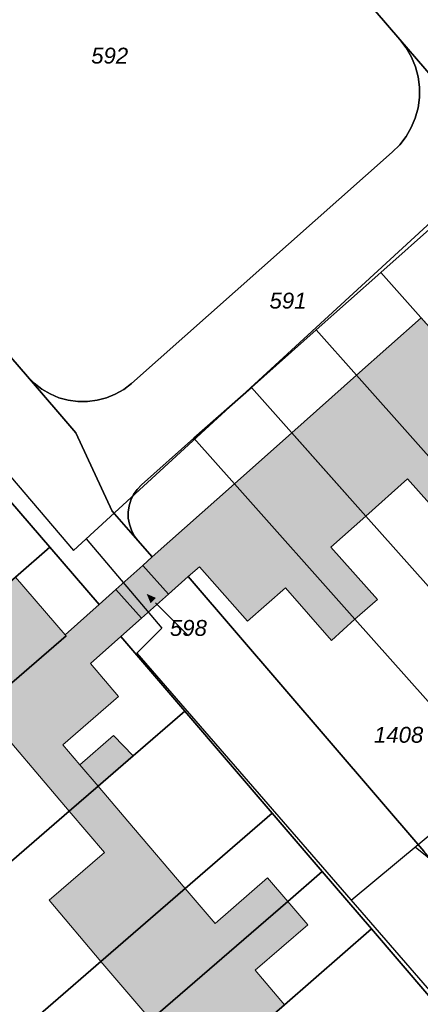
# Model space of a CAD drawing. Header units: metres. Extents: x 32338650 to 32340431, y 5701793 to 5703325.
# Tile 250 of 256: x 32339861 to 32339893, y 5702646 to 5702724. Entities that reach past the tile are written whole.
import ezdxf

# ---------------------------------------------------------------- set-up
doc = ezdxf.new("R2010")
doc.units = ezdxf.units.M
doc.header["$LTSCALE"] = 0.1
doc.layers.add('Keine', color=7, linetype='Continuous', lineweight=9)
for name, color, linetype, lineweight, true_color in [('LPB-BE-Flurstück_Grenze', 7, 'Continuous', 70, 0x004c99), ('LPB-BE-Flurstück_Nummer', 7, 'Continuous', 70, 0x004c99), ('LPB-BE-Gebäude', 7, 'Continuous', 70, 0x004c99), ('LPB-BE-Leitung_VodavoneWest_linie_FS', 7, 'Continuous', 50, 0xedede2)]:
    doc.layers.add(name, color=color, linetype=linetype, lineweight=lineweight, true_color=true_color)
doc.styles.add('Arial (italic)', font='ariali.ttf')

# ---------------------------------------------------------------- blocks, each defined once
blk = doc.blocks.new('2004')
at = {"layer": 'Keine', "color": 7, "linetype": 'Continuous'}
blk.add_solid([(0, 0), (0.75, -0.3), (0.75, 0.3)], dxfattribs=at)

msp = doc.modelspace()

# ---------------------------------------------------------------- hatches: boundary and pattern name
at = {"layer": 'LPB-BE-Gebäude', "linetype": 'Continuous', "lineweight": 0, "true_color": 0xc7c8ca}
for points in [[(32339895.142, 5702690.851), (32339898.403, 5702693.76), (32339892.567, 5702700.304), (32339887.488, 5702695.779), (32339896.969, 5702685.122), (32339897.073, 5702685.218), (32339898.755, 5702686.71), (32339898.796, 5702686.738), (32339895.142, 5702690.851)], [(32339895.142, 5702690.851), (32339898.403, 5702693.76), (32339892.567, 5702700.304), (32339887.488, 5702695.779), (32339896.969, 5702685.122), (32339897.073, 5702685.218), (32339898.755, 5702686.71), (32339898.796, 5702686.738), (32339895.142, 5702690.851)], [(32339891.507, 5702687.618), (32339895.161, 5702683.515), (32339896.969, 5702685.122), (32339887.488, 5702695.779), (32339882.388, 5702691.244), (32339888.215, 5702684.701), (32339891.507, 5702687.618)], [(32339891.507, 5702687.618), (32339895.161, 5702683.515), (32339896.969, 5702685.122), (32339887.488, 5702695.779), (32339882.388, 5702691.244), (32339888.215, 5702684.701), (32339891.507, 5702687.618)], [(32339877.881, 5702687.226), (32339887.361, 5702676.57), (32339889.127, 5702678.138), (32339885.473, 5702682.251), (32339888.215, 5702684.701), (32339882.388, 5702691.244), (32339877.881, 5702687.226)], [(32339877.881, 5702687.226), (32339887.361, 5702676.57), (32339889.127, 5702678.138), (32339885.473, 5702682.251), (32339888.215, 5702684.701), (32339882.388, 5702691.244), (32339877.881, 5702687.226)], [(32339870.672, 5702680.807), (32339872.671, 5702678.543), (32339874.239, 5702679.94), (32339875.122, 5702680.714), (32339878.909, 5702676.416), (32339881.879, 5702679.056), (32339885.522, 5702674.904), (32339887.361, 5702676.57), (32339877.881, 5702687.226), (32339871.41, 5702681.477), (32339870.672, 5702680.807)], [(32339870.672, 5702680.807), (32339872.671, 5702678.543), (32339874.239, 5702679.94), (32339875.122, 5702680.714), (32339878.909, 5702676.416), (32339881.879, 5702679.056), (32339885.522, 5702674.904), (32339887.361, 5702676.57), (32339877.881, 5702687.226), (32339871.41, 5702681.477), (32339870.672, 5702680.807)], [(32339864.622, 5702675.281), (32339857.981, 5702669.539), (32339864.876, 5702661.47), (32339867.148, 5702663.429), (32339865.716, 5702665.109), (32339864.36, 5702666.695), (32339868.758, 5702670.488), (32339866.533, 5702673.081), (32339868.932, 5702675.204), (32339870.552, 5702676.649), (32339872.671, 5702678.543), (32339870.672, 5702680.807), (32339868.543, 5702678.913), (32339867.234, 5702677.746), (32339864.554, 5702675.354), (32339864.622, 5702675.281)], [(32339864.622, 5702675.281), (32339857.981, 5702669.539), (32339864.876, 5702661.47), (32339867.148, 5702663.429), (32339865.716, 5702665.109), (32339864.36, 5702666.695), (32339868.758, 5702670.488), (32339866.533, 5702673.081), (32339868.932, 5702675.204), (32339870.552, 5702676.649), (32339872.671, 5702678.543), (32339870.672, 5702680.807), (32339868.543, 5702678.913), (32339867.234, 5702677.746), (32339864.554, 5702675.354), (32339864.622, 5702675.281)], [(32339868.543, 5702678.913), (32339870.552, 5702676.649), (32339872.671, 5702678.543), (32339870.672, 5702680.807), (32339868.543, 5702678.913)], [(32339868.543, 5702678.913), (32339870.552, 5702676.649), (32339872.671, 5702678.543), (32339870.672, 5702680.807), (32339868.543, 5702678.913)], [(32339849.875, 5702670.502), (32339851.47, 5702668.645), (32339851.489, 5702668.624), (32339855.62, 5702672.228), (32339857.981, 5702669.539), (32339864.622, 5702675.281), (32339864.554, 5702675.354), (32339860.647, 5702679.877), (32339849.875, 5702670.502)], [(32339849.875, 5702670.502), (32339851.47, 5702668.645), (32339851.489, 5702668.624), (32339855.62, 5702672.228), (32339857.981, 5702669.539), (32339864.622, 5702675.281), (32339864.554, 5702675.354), (32339860.647, 5702679.877), (32339849.875, 5702670.502)], [(32339867.148, 5702663.429), (32339869.908, 5702665.817), (32339868.363, 5702667.432), (32339865.716, 5702665.109), (32339867.148, 5702663.429)], [(32339867.148, 5702663.429), (32339869.908, 5702665.817), (32339868.363, 5702667.432), (32339865.716, 5702665.109), (32339867.148, 5702663.429)], [(32339863.288, 5702654.47), (32339867.354, 5702649.64), (32339873.993, 5702655.372), (32339869.916, 5702660.153), (32339867.148, 5702663.429), (32339864.876, 5702661.47), (32339867.655, 5702658.224), (32339863.288, 5702654.47)], [(32339863.288, 5702654.47), (32339867.354, 5702649.64), (32339873.993, 5702655.372), (32339869.916, 5702660.153), (32339867.148, 5702663.429), (32339864.876, 5702661.47), (32339867.655, 5702658.224), (32339863.288, 5702654.47)], [(32339867.354, 5702649.64), (32339871.288, 5702645.035), (32339882.068, 5702654.36), (32339880.482, 5702656.207), (32339876.343, 5702652.624), (32339873.993, 5702655.372), (32339867.354, 5702649.64)], [(32339867.354, 5702649.64), (32339871.288, 5702645.035), (32339882.068, 5702654.36), (32339880.482, 5702656.207), (32339876.343, 5702652.624), (32339873.993, 5702655.372), (32339867.354, 5702649.64)], [(32339879.514, 5702648.941), (32339883.654, 5702652.514), (32339882.068, 5702654.36), (32339871.288, 5702645.035), (32339875.283, 5702640.448), (32339881.804, 5702646.215), (32339879.514, 5702648.941)], [(32339879.514, 5702648.941), (32339883.654, 5702652.514), (32339882.068, 5702654.36), (32339871.288, 5702645.035), (32339875.283, 5702640.448), (32339881.804, 5702646.215), (32339879.514, 5702648.941)]]:
    msp.add_hatch(color=9, dxfattribs=at).paths.add_polyline_path(points)

# ---------------------------------------------------------------- linework, layer by layer
at = {"layer": 'LPB-BE-Flurstück_Grenze', "color": 253, "linetype": 'Continuous', "lineweight": 25, "true_color": 0xadadad, "transparency": 33554687, "flags": 128}
for points in [[(32339844.483, 5702715.506), (32339861.575, 5702695.691), (32339862.11, 5702695.153), (32339862.71, 5702694.69), (32339863.365, 5702694.309), (32339864.064, 5702694.017), (32339864.796, 5702693.818), (32339865.547, 5702693.716), (32339866.307, 5702693.714), (32339867.06, 5702693.811), (32339867.794, 5702694.006), (32339868.496, 5702694.295), (32339869.155, 5702694.674), (32339869.758, 5702695.135), (32339890.299, 5702713.336), (32339890.879, 5702713.917), (32339891.379, 5702714.569), (32339891.791, 5702715.279), (32339892.108, 5702716.037), (32339892.324, 5702716.829), (32339892.437, 5702717.642), (32339892.435, 5702718.465), (32339892.327, 5702719.28), (32339892.116, 5702720.075), (32339891.804, 5702720.836), (32339891.397, 5702721.551), (32339890.902, 5702722.208), (32339874.082, 5702741.792)], [(32339844.483, 5702715.506), (32339861.575, 5702695.691), (32339862.11, 5702695.153), (32339862.71, 5702694.69), (32339863.365, 5702694.309), (32339864.064, 5702694.017), (32339864.796, 5702693.818), (32339865.547, 5702693.716), (32339866.307, 5702693.714), (32339867.06, 5702693.811), (32339867.794, 5702694.006), (32339868.496, 5702694.295), (32339869.155, 5702694.674), (32339869.758, 5702695.135), (32339890.299, 5702713.336), (32339890.879, 5702713.917), (32339891.379, 5702714.569), (32339891.791, 5702715.279), (32339892.108, 5702716.037), (32339892.324, 5702716.829), (32339892.437, 5702717.642), (32339892.435, 5702718.465), (32339892.327, 5702719.28), (32339892.116, 5702720.075), (32339891.804, 5702720.836), (32339891.397, 5702721.551), (32339890.902, 5702722.208), (32339874.082, 5702741.792)], [(32339874.082, 5702741.792), (32339890.902, 5702722.208), (32339894.972, 5702717.478), (32339900.305, 5702713.556), (32339902.34, 5702711.191), (32339903.429, 5702709.925), (32339904.24, 5702710.673), (32339906.348, 5702712.538), (32339907.138, 5702713.256), (32339903.269, 5702717.748), (32339899.353, 5702722.312), (32339895.427, 5702726.876)], [(32339874.082, 5702741.792), (32339890.902, 5702722.208), (32339894.972, 5702717.478), (32339900.305, 5702713.556), (32339902.34, 5702711.191), (32339903.429, 5702709.925), (32339904.24, 5702710.673), (32339906.348, 5702712.538), (32339907.138, 5702713.256), (32339903.269, 5702717.748), (32339899.353, 5702722.312), (32339895.427, 5702726.876)], [(32339894.972, 5702717.478), (32339890.902, 5702722.208), (32339891.397, 5702721.551), (32339891.804, 5702720.836), (32339892.116, 5702720.075), (32339892.327, 5702719.28), (32339892.435, 5702718.465), (32339892.437, 5702717.642), (32339892.324, 5702716.829), (32339892.108, 5702716.037), (32339891.791, 5702715.279), (32339891.379, 5702714.569), (32339890.879, 5702713.917), (32339890.299, 5702713.336), (32339869.758, 5702695.135), (32339869.155, 5702694.674), (32339868.496, 5702694.295), (32339867.794, 5702694.006), (32339867.06, 5702693.811), (32339866.307, 5702693.714), (32339865.547, 5702693.716), (32339864.796, 5702693.818), (32339864.064, 5702694.017), (32339863.365, 5702694.309), (32339862.71, 5702694.69), (32339862.11, 5702695.153), (32339861.575, 5702695.691), (32339865.386, 5702691.261), (32339868.236, 5702685.09), (32339870.282, 5702682.764)], [(32339894.972, 5702717.478), (32339890.902, 5702722.208), (32339891.397, 5702721.551), (32339891.804, 5702720.836), (32339892.116, 5702720.075), (32339892.327, 5702719.28), (32339892.435, 5702718.465), (32339892.437, 5702717.642), (32339892.324, 5702716.829), (32339892.108, 5702716.037), (32339891.791, 5702715.279), (32339891.379, 5702714.569), (32339890.879, 5702713.917), (32339890.299, 5702713.336), (32339869.758, 5702695.135), (32339869.155, 5702694.674), (32339868.496, 5702694.295), (32339867.794, 5702694.006), (32339867.06, 5702693.811), (32339866.307, 5702693.714), (32339865.547, 5702693.716), (32339864.796, 5702693.818), (32339864.064, 5702694.017), (32339863.365, 5702694.309), (32339862.71, 5702694.69), (32339862.11, 5702695.153), (32339861.575, 5702695.691), (32339865.386, 5702691.261), (32339868.236, 5702685.09), (32339870.282, 5702682.764)], [(32339859.439, 5702686.782), (32339863.355, 5702682.238), (32339867.234, 5702677.746), (32339868.543, 5702678.913), (32339870.672, 5702680.807), (32339871.41, 5702681.477), (32339870.282, 5702682.764), (32339868.236, 5702685.09), (32339865.386, 5702691.261), (32339861.575, 5702695.691), (32339844.483, 5702715.506)], [(32339859.439, 5702686.782), (32339863.355, 5702682.238), (32339867.234, 5702677.746), (32339868.543, 5702678.913), (32339870.672, 5702680.807), (32339871.41, 5702681.477), (32339870.282, 5702682.764), (32339868.236, 5702685.09), (32339865.386, 5702691.261), (32339861.575, 5702695.691), (32339844.483, 5702715.506)], [(32339870.282, 5702682.764), (32339869.99, 5702683.155), (32339869.762, 5702683.586), (32339869.604, 5702684.048), (32339869.521, 5702684.529), (32339869.514, 5702685.017), (32339869.582, 5702685.498), (32339869.724, 5702685.962), (32339869.937, 5702686.399), (32339870.215, 5702686.796), (32339870.552, 5702687.146), (32339874.685, 5702690.82), (32339879.213, 5702694.827), (32339884.312, 5702699.351), (32339889.401, 5702703.876), (32339893.939, 5702707.913)], [(32339870.282, 5702682.764), (32339869.99, 5702683.155), (32339869.762, 5702683.586), (32339869.604, 5702684.048), (32339869.521, 5702684.529), (32339869.514, 5702685.017), (32339869.582, 5702685.498), (32339869.724, 5702685.962), (32339869.937, 5702686.399), (32339870.215, 5702686.796), (32339870.552, 5702687.146), (32339874.685, 5702690.82), (32339879.213, 5702694.827), (32339884.312, 5702699.351), (32339889.401, 5702703.876), (32339893.939, 5702707.913)], [(32339918.875, 5702670.713), (32339923.118, 5702674.382), (32339923.235, 5702674.485), (32339923.35, 5702674.59), (32339923.462, 5702674.698), (32339906.596, 5702693.674), (32339897.116, 5702704.34), (32339893.939, 5702707.913), (32339889.401, 5702703.876), (32339918.875, 5702670.713)], [(32339918.875, 5702670.713), (32339923.118, 5702674.382), (32339923.235, 5702674.485), (32339923.35, 5702674.59), (32339923.462, 5702674.698), (32339906.596, 5702693.674), (32339897.116, 5702704.34), (32339893.939, 5702707.913), (32339889.401, 5702703.876), (32339918.875, 5702670.713)], [(32339884.312, 5702699.351), (32339887.488, 5702695.779), (32339896.969, 5702685.122), (32339913.739, 5702666.261), (32339918.875, 5702670.713), (32339889.401, 5702703.876), (32339884.312, 5702699.351)], [(32339884.312, 5702699.351), (32339887.488, 5702695.779), (32339896.969, 5702685.122), (32339913.739, 5702666.261), (32339918.875, 5702670.713), (32339889.401, 5702703.876), (32339884.312, 5702699.351)], [(32339888.215, 5702684.701), (32339908.592, 5702661.798), (32339913.739, 5702666.261), (32339896.969, 5702685.122), (32339887.488, 5702695.779), (32339884.312, 5702699.351), (32339879.213, 5702694.827), (32339888.215, 5702684.701)], [(32339888.215, 5702684.701), (32339908.592, 5702661.798), (32339913.739, 5702666.261), (32339896.969, 5702685.122), (32339887.488, 5702695.779), (32339884.312, 5702699.351), (32339879.213, 5702694.827), (32339888.215, 5702684.701)], [(32339887.361, 5702676.57), (32339904.027, 5702657.843), (32339908.592, 5702661.798), (32339888.215, 5702684.701), (32339879.213, 5702694.827), (32339874.685, 5702690.82), (32339877.881, 5702687.226), (32339887.361, 5702676.57)], [(32339887.361, 5702676.57), (32339904.027, 5702657.843), (32339908.592, 5702661.798), (32339888.215, 5702684.701), (32339879.213, 5702694.827), (32339874.685, 5702690.82), (32339877.881, 5702687.226), (32339887.361, 5702676.57)], [(32339904.027, 5702657.843), (32339887.361, 5702676.57), (32339877.881, 5702687.226), (32339874.685, 5702690.82), (32339870.552, 5702687.146), (32339870.215, 5702686.796), (32339869.937, 5702686.399), (32339869.724, 5702685.962), (32339869.582, 5702685.498), (32339869.514, 5702685.017), (32339869.521, 5702684.529), (32339869.604, 5702684.048), (32339869.762, 5702683.586), (32339869.99, 5702683.155), (32339870.282, 5702682.764), (32339871.41, 5702681.477), (32339870.672, 5702680.807), (32339872.671, 5702678.543), (32339874.239, 5702679.94), (32339892.788, 5702658.304)], [(32339904.027, 5702657.843), (32339887.361, 5702676.57), (32339877.881, 5702687.226), (32339874.685, 5702690.82), (32339870.552, 5702687.146), (32339870.215, 5702686.796), (32339869.937, 5702686.399), (32339869.724, 5702685.962), (32339869.582, 5702685.498), (32339869.514, 5702685.017), (32339869.521, 5702684.529), (32339869.604, 5702684.048), (32339869.762, 5702683.586), (32339869.99, 5702683.155), (32339870.282, 5702682.764), (32339871.41, 5702681.477), (32339870.672, 5702680.807), (32339872.671, 5702678.543), (32339874.239, 5702679.94), (32339892.788, 5702658.304)], [(32339846.762, 5702667.798), (32339849.875, 5702670.502), (32339860.647, 5702679.877), (32339863.355, 5702682.238), (32339859.439, 5702686.782), (32339856.731, 5702684.441), (32339850.101, 5702678.699), (32339834.06, 5702664.806), (32339838.086, 5702660.286), (32339846.762, 5702667.798)], [(32339846.762, 5702667.798), (32339849.875, 5702670.502), (32339860.647, 5702679.877), (32339863.355, 5702682.238), (32339859.439, 5702686.782), (32339856.731, 5702684.441), (32339850.101, 5702678.699), (32339834.06, 5702664.806), (32339838.086, 5702660.286), (32339846.762, 5702667.798)], [(32339857.981, 5702669.539), (32339864.622, 5702675.281), (32339864.554, 5702675.354), (32339867.234, 5702677.746), (32339863.355, 5702682.238), (32339860.647, 5702679.877), (32339849.875, 5702670.502), (32339846.762, 5702667.798), (32339838.086, 5702660.286), (32339842.045, 5702655.762), (32339857.981, 5702669.539)], [(32339857.981, 5702669.539), (32339864.622, 5702675.281), (32339864.554, 5702675.354), (32339867.234, 5702677.746), (32339863.355, 5702682.238), (32339860.647, 5702679.877), (32339849.875, 5702670.502), (32339846.762, 5702667.798), (32339838.086, 5702660.286), (32339842.045, 5702655.762), (32339857.981, 5702669.539)], [(32339868.543, 5702678.913), (32339870.552, 5702676.649), (32339872.671, 5702678.543), (32339870.672, 5702680.807), (32339868.543, 5702678.913)], [(32339868.543, 5702678.913), (32339870.552, 5702676.649), (32339872.671, 5702678.543), (32339870.672, 5702680.807), (32339868.543, 5702678.913)], [(32339905.883, 5702643.056), (32339892.788, 5702658.304), (32339874.239, 5702679.94), (32339872.671, 5702678.543), (32339870.552, 5702676.649), (32339868.932, 5702675.204), (32339873.965, 5702669.333), (32339880.841, 5702661.306), (32339884.786, 5702656.711), (32339888.654, 5702652.189), (32339895.349, 5702644.378)], [(32339905.883, 5702643.056), (32339892.788, 5702658.304), (32339874.239, 5702679.94), (32339872.671, 5702678.543), (32339870.552, 5702676.649), (32339868.932, 5702675.204), (32339873.965, 5702669.333), (32339880.841, 5702661.306), (32339884.786, 5702656.711), (32339888.654, 5702652.189), (32339895.349, 5702644.378)], [(32339864.622, 5702675.281), (32339857.981, 5702669.539), (32339842.045, 5702655.762), (32339849.075, 5702647.798), (32339864.876, 5702661.47), (32339867.148, 5702663.429), (32339869.908, 5702665.817), (32339873.965, 5702669.333), (32339868.932, 5702675.204), (32339870.552, 5702676.649), (32339868.543, 5702678.913), (32339867.234, 5702677.746), (32339864.554, 5702675.354), (32339864.622, 5702675.281)], [(32339864.622, 5702675.281), (32339857.981, 5702669.539), (32339842.045, 5702655.762), (32339849.075, 5702647.798), (32339864.876, 5702661.47), (32339867.148, 5702663.429), (32339869.908, 5702665.817), (32339873.965, 5702669.333), (32339868.932, 5702675.204), (32339870.552, 5702676.649), (32339868.543, 5702678.913), (32339867.234, 5702677.746), (32339864.554, 5702675.354), (32339864.622, 5702675.281)], [(32339856.075, 5702639.875), (32339867.354, 5702649.64), (32339880.841, 5702661.306), (32339873.965, 5702669.333), (32339869.908, 5702665.817), (32339867.148, 5702663.429), (32339864.876, 5702661.47), (32339849.075, 5702647.798), (32339856.075, 5702639.875)], [(32339856.075, 5702639.875), (32339867.354, 5702649.64), (32339880.841, 5702661.306), (32339873.965, 5702669.333), (32339869.908, 5702665.817), (32339867.148, 5702663.429), (32339864.876, 5702661.47), (32339849.075, 5702647.798), (32339856.075, 5702639.875)], [(32339856.075, 5702639.875), (32339860.073, 5702635.348), (32339871.288, 5702645.035), (32339882.068, 5702654.36), (32339884.786, 5702656.711), (32339880.841, 5702661.306), (32339867.354, 5702649.64), (32339856.075, 5702639.875)], [(32339856.075, 5702639.875), (32339860.073, 5702635.348), (32339871.288, 5702645.035), (32339882.068, 5702654.36), (32339884.786, 5702656.711), (32339880.841, 5702661.306), (32339867.354, 5702649.64), (32339856.075, 5702639.875)], [(32339882.068, 5702654.36), (32339871.288, 5702645.035), (32339860.073, 5702635.348), (32339864.109, 5702630.779), (32339881.804, 5702646.215), (32339888.654, 5702652.189), (32339884.786, 5702656.711), (32339882.068, 5702654.36)], [(32339882.068, 5702654.36), (32339871.288, 5702645.035), (32339860.073, 5702635.348), (32339864.109, 5702630.779), (32339881.804, 5702646.215), (32339888.654, 5702652.189), (32339884.786, 5702656.711), (32339882.068, 5702654.36)], [(32339864.109, 5702630.779), (32339870.861, 5702623.127), (32339884.361, 5702634.842), (32339886.519, 5702636.715), (32339895.349, 5702644.378), (32339888.654, 5702652.189), (32339881.804, 5702646.215), (32339864.109, 5702630.779)], [(32339864.109, 5702630.779), (32339870.861, 5702623.127), (32339884.361, 5702634.842), (32339886.519, 5702636.715), (32339895.349, 5702644.378), (32339888.654, 5702652.189), (32339881.804, 5702646.215), (32339864.109, 5702630.779)]]:
    msp.add_lwpolyline(points, dxfattribs=at)
at = {"layer": 'LPB-BE-Flurstück_Nummer', "color": 252, "linetype": 'Continuous', "lineweight": 5, "true_color": 0x888888}
msp.add_line((32339871.66607, 5702677.86386), (32339874.249, 5702675.266), dxfattribs=at)
msp.add_line((32339871.66607, 5702677.86386), (32339874.249, 5702675.266), dxfattribs=at)
at = {"layer": 'LPB-BE-Gebäude', "color": 7, "linetype": 'Continuous', "lineweight": 9, "flags": 128}
for points in [[(32339895.142, 5702690.851), (32339898.403, 5702693.76), (32339892.567, 5702700.304), (32339887.488, 5702695.779), (32339896.969, 5702685.122), (32339897.073, 5702685.218), (32339898.755, 5702686.71), (32339898.796, 5702686.738), (32339895.142, 5702690.851)], [(32339895.142, 5702690.851), (32339898.403, 5702693.76), (32339892.567, 5702700.304), (32339887.488, 5702695.779), (32339896.969, 5702685.122), (32339897.073, 5702685.218), (32339898.755, 5702686.71), (32339898.796, 5702686.738), (32339895.142, 5702690.851)], [(32339891.507, 5702687.618), (32339895.161, 5702683.515), (32339896.969, 5702685.122), (32339887.488, 5702695.779), (32339882.388, 5702691.244), (32339888.215, 5702684.701), (32339891.507, 5702687.618)], [(32339891.507, 5702687.618), (32339895.161, 5702683.515), (32339896.969, 5702685.122), (32339887.488, 5702695.779), (32339882.388, 5702691.244), (32339888.215, 5702684.701), (32339891.507, 5702687.618)], [(32339877.881, 5702687.226), (32339887.361, 5702676.57), (32339889.127, 5702678.138), (32339885.473, 5702682.251), (32339888.215, 5702684.701), (32339882.388, 5702691.244), (32339877.881, 5702687.226)], [(32339877.881, 5702687.226), (32339887.361, 5702676.57), (32339889.127, 5702678.138), (32339885.473, 5702682.251), (32339888.215, 5702684.701), (32339882.388, 5702691.244), (32339877.881, 5702687.226)], [(32339870.672, 5702680.807), (32339872.671, 5702678.543), (32339874.239, 5702679.94), (32339875.122, 5702680.714), (32339878.909, 5702676.416), (32339881.879, 5702679.056), (32339885.522, 5702674.904), (32339887.361, 5702676.57), (32339877.881, 5702687.226), (32339871.41, 5702681.477), (32339870.672, 5702680.807)], [(32339870.672, 5702680.807), (32339872.671, 5702678.543), (32339874.239, 5702679.94), (32339875.122, 5702680.714), (32339878.909, 5702676.416), (32339881.879, 5702679.056), (32339885.522, 5702674.904), (32339887.361, 5702676.57), (32339877.881, 5702687.226), (32339871.41, 5702681.477), (32339870.672, 5702680.807)], [(32339864.622, 5702675.281), (32339857.981, 5702669.539), (32339864.876, 5702661.47), (32339867.148, 5702663.429), (32339865.716, 5702665.109), (32339864.36, 5702666.695), (32339868.758, 5702670.488), (32339866.533, 5702673.081), (32339868.932, 5702675.204), (32339870.552, 5702676.649), (32339872.671, 5702678.543), (32339870.672, 5702680.807), (32339868.543, 5702678.913), (32339867.234, 5702677.746), (32339864.554, 5702675.354), (32339864.622, 5702675.281)], [(32339864.622, 5702675.281), (32339857.981, 5702669.539), (32339864.876, 5702661.47), (32339867.148, 5702663.429), (32339865.716, 5702665.109), (32339864.36, 5702666.695), (32339868.758, 5702670.488), (32339866.533, 5702673.081), (32339868.932, 5702675.204), (32339870.552, 5702676.649), (32339872.671, 5702678.543), (32339870.672, 5702680.807), (32339868.543, 5702678.913), (32339867.234, 5702677.746), (32339864.554, 5702675.354), (32339864.622, 5702675.281)], [(32339868.543, 5702678.913), (32339870.552, 5702676.649), (32339872.671, 5702678.543), (32339870.672, 5702680.807), (32339868.543, 5702678.913)], [(32339868.543, 5702678.913), (32339870.552, 5702676.649), (32339872.671, 5702678.543), (32339870.672, 5702680.807), (32339868.543, 5702678.913)], [(32339849.875, 5702670.502), (32339851.47, 5702668.645), (32339851.489, 5702668.624), (32339855.62, 5702672.228), (32339857.981, 5702669.539), (32339864.622, 5702675.281), (32339864.554, 5702675.354), (32339860.647, 5702679.877), (32339849.875, 5702670.502)], [(32339849.875, 5702670.502), (32339851.47, 5702668.645), (32339851.489, 5702668.624), (32339855.62, 5702672.228), (32339857.981, 5702669.539), (32339864.622, 5702675.281), (32339864.554, 5702675.354), (32339860.647, 5702679.877), (32339849.875, 5702670.502)], [(32339867.148, 5702663.429), (32339869.908, 5702665.817), (32339868.363, 5702667.432), (32339865.716, 5702665.109), (32339867.148, 5702663.429)], [(32339867.148, 5702663.429), (32339869.908, 5702665.817), (32339868.363, 5702667.432), (32339865.716, 5702665.109), (32339867.148, 5702663.429)], [(32339863.288, 5702654.47), (32339867.354, 5702649.64), (32339873.993, 5702655.372), (32339869.916, 5702660.153), (32339867.148, 5702663.429), (32339864.876, 5702661.47), (32339867.655, 5702658.224), (32339863.288, 5702654.47)], [(32339863.288, 5702654.47), (32339867.354, 5702649.64), (32339873.993, 5702655.372), (32339869.916, 5702660.153), (32339867.148, 5702663.429), (32339864.876, 5702661.47), (32339867.655, 5702658.224), (32339863.288, 5702654.47)], [(32339867.354, 5702649.64), (32339871.288, 5702645.035), (32339882.068, 5702654.36), (32339880.482, 5702656.207), (32339876.343, 5702652.624), (32339873.993, 5702655.372), (32339867.354, 5702649.64)], [(32339867.354, 5702649.64), (32339871.288, 5702645.035), (32339882.068, 5702654.36), (32339880.482, 5702656.207), (32339876.343, 5702652.624), (32339873.993, 5702655.372), (32339867.354, 5702649.64)], [(32339879.514, 5702648.941), (32339883.654, 5702652.514), (32339882.068, 5702654.36), (32339871.288, 5702645.035), (32339875.283, 5702640.448), (32339881.804, 5702646.215), (32339879.514, 5702648.941)], [(32339879.514, 5702648.941), (32339883.654, 5702652.514), (32339882.068, 5702654.36), (32339871.288, 5702645.035), (32339875.283, 5702640.448), (32339881.804, 5702646.215), (32339879.514, 5702648.941)]]:
    msp.add_lwpolyline(points, dxfattribs=at)
at = {"layer": 'LPB-BE-Leitung_VodavoneWest_linie_FS', "color": 6, "linetype": 'Continuous', "lineweight": 25, "true_color": 0xff00ff, "transparency": 33554687}
msp.add_line((32339887.07316, 5702654.44685), (32339894.2, 5702660.4), dxfattribs=at)
at = {"layer": 'LPB-BE-Leitung_VodavoneWest_linie_FS', "color": 6, "linetype": 'Continuous', "lineweight": 25, "true_color": 0xff00ff, "transparency": 33554687, "flags": 128}
for points in [[(32339811.95, 5702689.2), (32339820.5, 5702679.9), (32339846.7, 5702703.7), (32339865.2, 5702682), (32339903.4, 5702717.1), (32339909.853, 5702709.22164)], [(32339866.19892, 5702682.91786), (32339872.14525, 5702675.86439), (32339870.2, 5702673.9), (32339910.40874, 5702627.54314)], [(32339892.09907, 5702658.64506), (32339896, 5702655.5), (32339898.9, 5702654.7), (32339901.7, 5702654.5), (32339905.1, 5702652), (32339910.40874, 5702657.27794)]]:
    msp.add_lwpolyline(points, dxfattribs=at)

# ---------------------------------------------------------------- block references
at = {"layer": 'LPB-BE-Flurstück_Nummer', "color": 252, "true_color": 0x888888, "rotation": 314.834933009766}
msp.add_blockref('2004', (32339870.961, 5702678.573), dxfattribs=at)
msp.add_blockref('2004', (32339870.961, 5702678.573), dxfattribs=at)

# ---------------------------------------------------------------- texts
at = {"layer": 'LPB-BE-Flurstück_Nummer', "color": 252, "true_color": 0x888888, "char_height": 1.25, "attachment_point": 2, "line_spacing_factor": 1.004016, "style": 'Arial (italic)'}
for s, insert, width in [('592', (32339868.054, 5702721.572), 4.2), ('592', (32339868.054, 5702721.572), 4.2), ('591', (32339882.089, 5702702.284), 3.984375), ('591', (32339882.089, 5702702.284), 3.984375), ('598', (32339874.249, 5702676.516), 4.2075), ('598', (32339874.249, 5702676.516), 4.2075), ('1408', (32339890.796, 5702668.102), 5.45625), ('1408', (32339890.796, 5702668.102), 5.45625)]:
    msp.add_mtext(s, dxfattribs=dict(at, insert=insert, width=width))

doc.saveas('drawing.dxf')
